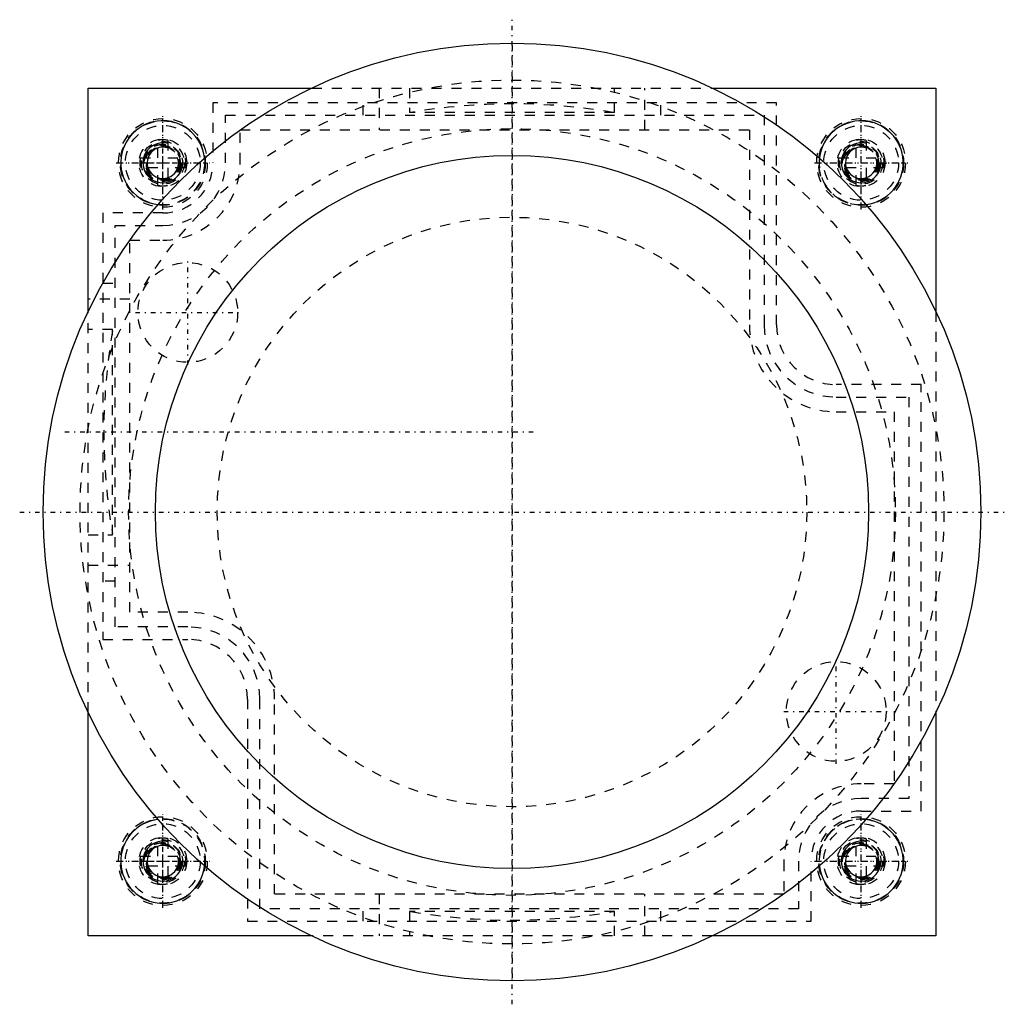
# Model space of a CAD drawing. Extents: x -49.3 to 49.3, y -49.3 to 49.3.
import ezdxf

# ---------------------------------------------------------------- set-up
doc = ezdxf.new("R2010")
doc.units = 0
doc.linetypes.add('CENTER', pattern=[1.5, 0.45, -0.5, 0.05, -0.5])
doc.linetypes.add('DASHED', pattern=[2, 1, -1])
for name, color, linetype in [('AM_0', 7, 'CONTINUOUS'), ('AM_10', 7, 'CONTINUOUS'), ('AM_3', 7, 'DASHED'), ('AM_7', 7, 'CENTER'), ('CONNECTIONPOINTS', 1, 'CONTINUOUS')]:
    doc.layers.add(name, color=color, linetype=linetype)

msp = doc.modelspace()

# ---------------------------------------------------------------- linework, layer by layer
at = {"layer": 'AM_0', "color": 7, "linetype": 'CONTINUOUS'}
for p, q in [((-42.5, 20.069), (-42.5, 42.5)), ((-42.5, 42.5), (-20.069, 42.5)), ((20.069, 42.5), (42.5, 42.5)), ((42.5, 42.5), (42.5, 20.069)), ((-42.5, -42.5), (-42.5, -20.069)), ((42.5, -20.069), (42.5, -42.5)), ((-20.069, -42.5), (-42.5, -42.5)), ((42.5, -42.5), (20.069, -42.5))]:
    msp.add_line(p, q, dxfattribs=at)
for radius in [47, 35.75]:
    msp.add_circle((0, 0), radius, dxfattribs=at)
for centre, start, end in [((-35, 35), 6.67752, 263.32248), ((35, 35), 276.67752, 173.32248), ((-35, -35), 96.67752, 353.32248), ((35, -35), 186.67752, 83.32248)]:
    msp.add_arc(centre, 4.215, start, end, dxfattribs=at)
at = {"layer": 'AM_10', "color": 7, "linetype": 'CONTINUOUS'}
for centre, radius in [((-35, 35), 2), ((-35, 35), 1.571), ((35, 35), 2), ((35, 35), 1.571), ((-35, -35), 2), ((-35, -35), 1.571), ((35, -35), 2), ((35, -35), 1.571)]:
    msp.add_arc(centre, radius, 75, 15, dxfattribs=at)
at = {"layer": 'AM_3', "color": 6, "linetype": 'DASHED'}
for p, q in [((-20.069, 42.5), (20.069, 42.5)), ((-13.332, 42.5), (-13.332, 38.3)), ((-10.278, 42.5), (-10.278, 40.05)), ((10.278, 40.05), (10.278, 42.5)), ((13.332, 38.3), (13.332, 42.5)), ((-29.975, 41.025), (-29.975, 35)), ((26.525, 41.025), (-29.975, 41.025)), ((-14.925, 39.775), (-14.925, 41.025)), ((14.925, 39.775), (14.925, 41.025)), ((26.525, 18.75), (26.525, 41.025)), ((-28.725, 39.775), (25.275, 39.775)), ((-28.725, 35), (-28.725, 39.775)), ((10.278, 40.05), (-10.278, 40.05)), ((25.275, 39.775), (25.275, 18.75)), ((-27.25, 38.3), (23.8, 38.3)), ((-27.25, 35), (-27.25, 38.3)), ((23.8, 38.3), (23.8, 18.75)), ((-35.515, 35.515), (-35.515, 37.25)), ((-34.485, 37.25), (-34.485, 35.515)), ((34.485, 35.515), (34.485, 37.25)), ((35.515, 37.25), (35.515, 35.515)), ((-37.25, 35.515), (-35.515, 35.515)), ((-34.485, 35.515), (-32.75, 35.515)), ((32.75, 35.515), (34.485, 35.515)), ((35.515, 35.515), (37.25, 35.515)), ((-35.515, 34.485), (-37.25, 34.485)), ((-35.515, 32.75), (-35.515, 34.485)), ((-34.485, 34.485), (-34.485, 32.75)), ((-32.75, 34.485), (-34.485, 34.485)), ((34.485, 34.485), (32.75, 34.485)), ((34.485, 32.75), (34.485, 34.485)), ((35.515, 34.485), (35.515, 32.75)), ((37.25, 34.485), (35.515, 34.485)), ((-35, 29.975), (-41.025, 29.975)), ((-41.025, 29.975), (-41.025, -12.775)), ((-39.775, 28.725), (-35, 28.725)), ((-39.775, -11.525), (-39.775, 28.725)), ((-38.3, 27.25), (-35, 27.25)), ((-38.3, -10.05), (-38.3, 27.25)), ((-41.025, 22.925), (-39.775, 22.925)), ((-38.3, 21.332), (-42.5, 21.332)), ((-42.5, -20.069), (-42.5, 20.069)), ((42.5, 20.069), (42.5, -20.069)), ((-40.05, 18.278), (-42.5, 18.278)), ((-40.05, -2.278), (-40.05, 18.278)), ((41.025, 12.775), (32.5, 12.775)), ((41.025, -29.975), (41.025, 12.775)), ((32.5, 11.525), (39.775, 11.525)), ((39.775, 11.525), (39.775, -28.725)), ((32.5, 10.05), (38.3, 10.05)), ((38.3, 10.05), (38.3, -27.25)), ((-42.5, -2.278), (-40.05, -2.278)), ((-42.5, -5.332), (-38.3, -5.332)), ((-39.775, -6.925), (-41.025, -6.925)), ((-32.5, -10.05), (-38.3, -10.05)), ((-32.5, -11.525), (-39.775, -11.525)), ((-41.025, -12.775), (-32.5, -12.775)), ((-26.525, -18.75), (-26.525, -41.025)), ((-25.275, -39.775), (-25.275, -18.75)), ((-23.8, -38.3), (-23.8, -18.75)), ((38.3, -27.25), (35, -27.25)), ((39.775, -28.725), (35, -28.725)), ((35, -29.975), (41.025, -29.975)), ((-35.515, -34.485), (-35.515, -32.75)), ((-34.485, -32.75), (-34.485, -34.485)), ((34.485, -34.485), (34.485, -32.75)), ((35.515, -32.75), (35.515, -34.485)), ((-37.25, -34.485), (-35.515, -34.485)), ((-34.485, -34.485), (-32.75, -34.485)), ((32.75, -34.485), (34.485, -34.485)), ((35.515, -34.485), (37.25, -34.485)), ((-35.515, -35.515), (-37.25, -35.515)), ((-35.515, -37.25), (-35.515, -35.515)), ((-34.485, -35.515), (-34.485, -37.25)), ((-32.75, -35.515), (-34.485, -35.515)), ((27.25, -35), (27.25, -38.3)), ((28.725, -35), (28.725, -39.775)), ((29.975, -41.025), (29.975, -35)), ((34.485, -35.515), (32.75, -35.515)), ((34.485, -37.25), (34.485, -35.515)), ((35.515, -35.515), (35.515, -37.25)), ((37.25, -35.515), (35.515, -35.515)), ((27.25, -38.3), (-23.8, -38.3)), ((-13.332, -38.3), (-13.332, -42.5)), ((13.332, -42.5), (13.332, -38.3)), ((28.725, -39.775), (-25.275, -39.775)), ((-14.925, -41.025), (-14.925, -39.775)), ((-10.278, -40.05), (-10.278, -42.5)), ((10.278, -40.05), (-10.278, -40.05)), ((10.278, -42.5), (10.278, -40.05)), ((14.925, -41.025), (14.925, -39.775)), ((-26.525, -41.025), (29.975, -41.025)), ((20.069, -42.5), (-20.069, -42.5))]:
    msp.add_line(p, q, dxfattribs=at)
for centre, radius in [((0, 0), 43.3), ((-35, 35), 4.451), ((-35, 35), 4.259), ((-35, 35), 4.215), ((-35, 35), 3.75), ((35, 35), 4.451), ((35, 35), 4.259), ((35, 35), 4.215), ((35, 35), 3.75), ((0, 0), 38.429), ((-35, 35), 2.397), ((-35, 35), 2.154), ((-35, 35), 1.888), ((-35, 35), 1.85), ((-35, 35), 1.75), ((-35, 35), 1.658), ((-35, 35), 1.621), ((35, 35), 2.397), ((35, 35), 2.154), ((35, 35), 1.888), ((35, 35), 1.85), ((35, 35), 1.75), ((35, 35), 1.658), ((35, 35), 1.621), ((0, 0), 29.55), ((-32.5, 20), 5), ((32.5, -20), 5), ((-35, -35), 4.451), ((35, -35), 4.451), ((-35, -35), 4.259), ((-35, -35), 4.215), ((-35, -35), 3.75), ((35, -35), 4.259), ((35, -35), 4.215), ((35, -35), 3.75), ((-35, -35), 2.397), ((-35, -35), 2.154), ((-35, -35), 1.888), ((-35, -35), 1.85), ((-35, -35), 1.75), ((-35, -35), 1.658), ((-35, -35), 1.621), ((35, -35), 2.397), ((35, -35), 2.154), ((35, -35), 1.888), ((35, -35), 1.85), ((35, -35), 1.75), ((35, -35), 1.658), ((35, -35), 1.621)]:
    msp.add_circle(centre, radius, dxfattribs=at)
for centre, radius, start, end in [((0, -19.085), 60, 80.26036, 99.73964), ((-35, 35), 2.308, 77.10779, 102.89221), ((35, 35), 2.308, 77.10779, 102.89221), ((-35, 35), 2.308, 167.10779, 192.89221), ((-35, 35), 4.215, 263.32248, 6.67752), ((-35, 35), 7.75, 270, 0), ((-35, 35), 5.025, 270, 0), ((-35, 35), 6.275, 270, 0), ((-35, 35), 2.308, 347.10779, 12.89221), ((35, 35), 4.216, 173.32248, 276.67752), ((35, 35), 2.308, 167.10779, 192.89221), ((35, 35), 2.308, 347.10779, 12.89221), ((-35, 35), 2.308, 257.10779, 282.89221), ((35, 35), 2.308, 257.10779, 282.89221), ((19.085, 8), 60, 170.26036, 189.73964), ((32.5, 18.75), 8.7, 180, 270), ((32.5, 18.75), 7.225, 180, 270), ((32.5, 18.75), 5.975, 180, 270), ((-32.5, -18.75), 8.7, 0, 90), ((-32.5, -18.75), 7.225, 0, 90), ((-32.5, -18.75), 5.975, 0, 90), ((35, -35), 7.75, 90, 180), ((35, -35), 6.275, 90, 180), ((35, -35), 5.025, 90, 180), ((-35, -35), 4.216, 353.32248, 96.67752), ((35, -35), 4.216, 83.32248, 186.67752), ((-35, -35), 2.308, 77.10779, 102.89221), ((35, -35), 2.308, 77.10779, 102.89221), ((-35, -35), 2.308, 167.10779, 192.89221), ((-35, -35), 2.308, 347.10779, 12.89221), ((35, -35), 2.308, 167.10779, 192.89221), ((35, -35), 2.308, 347.10779, 12.89221), ((-35, -35), 2.308, 257.10779, 282.89221), ((35, -35), 2.308, 257.10779, 282.89221), ((0, 19.085), 60, 260.26036, 279.73964)]:
    msp.add_arc(centre, radius, start, end, dxfattribs=at)
at = {"layer": 'AM_7', "color": 4, "linetype": 'CENTER'}
for p, q in [((0, -49.35), (0, 49.35)), ((0, 46.75), (0, -46.75)), ((-35, 30.327), (-35, 39.673)), ((35, 30.327), (35, 39.673)), ((-35, 30.574), (-35, 39.426)), ((35, 30.574), (35, 39.426)), ((35, 30.574), (35, 39.426)), ((-35, 32.9), (-35, 37.1)), ((-39.673, 35), (-30.327, 35)), ((-39.426, 35), (-30.574, 35)), ((-37.1, 35), (-32.9, 35)), ((30.327, 35), (39.673, 35)), ((30.574, 35), (39.426, 35)), ((30.574, 35), (39.426, 35)), ((-32.5, 14.75), (-32.5, 25.25)), ((-37.75, 20), (-27.25, 20)), ((2.125, 8), (-45.3, 8)), ((-49.35, 0), (49.35, 0)), ((32.5, -25.25), (32.5, -14.75)), ((27.25, -20), (37.75, -20)), ((-35, -39.673), (-35, -30.327)), ((-35, -39.426), (-35, -30.574)), ((35, -39.673), (35, -30.327)), ((35, -39.426), (35, -30.574)), ((-35, -37.1), (-35, -32.9)), ((-39.673, -35), (-30.327, -35)), ((-39.426, -35), (-30.574, -35)), ((-37.1, -35), (-32.9, -35)), ((30.327, -35), (39.673, -35)), ((30.574, -35), (39.426, -35))]:
    msp.add_line(p, q, dxfattribs=at)
at = {"layer": 'CONNECTIONPOINTS', "color": 1, "linetype": 'CONTINUOUS'}
for p in [(-35, 35, 15.75), (-35, 35, 15.75), (35, 35, 15.75), (35, 35, 15.75), (0, 0), (0, 0), (-35, -35, 15.75), (-35, -35, 15.75), (35, -35, 15.75), (35, -35, 15.75)]:
    msp.add_point(p, dxfattribs=at)

doc.saveas('drawing.dxf')
